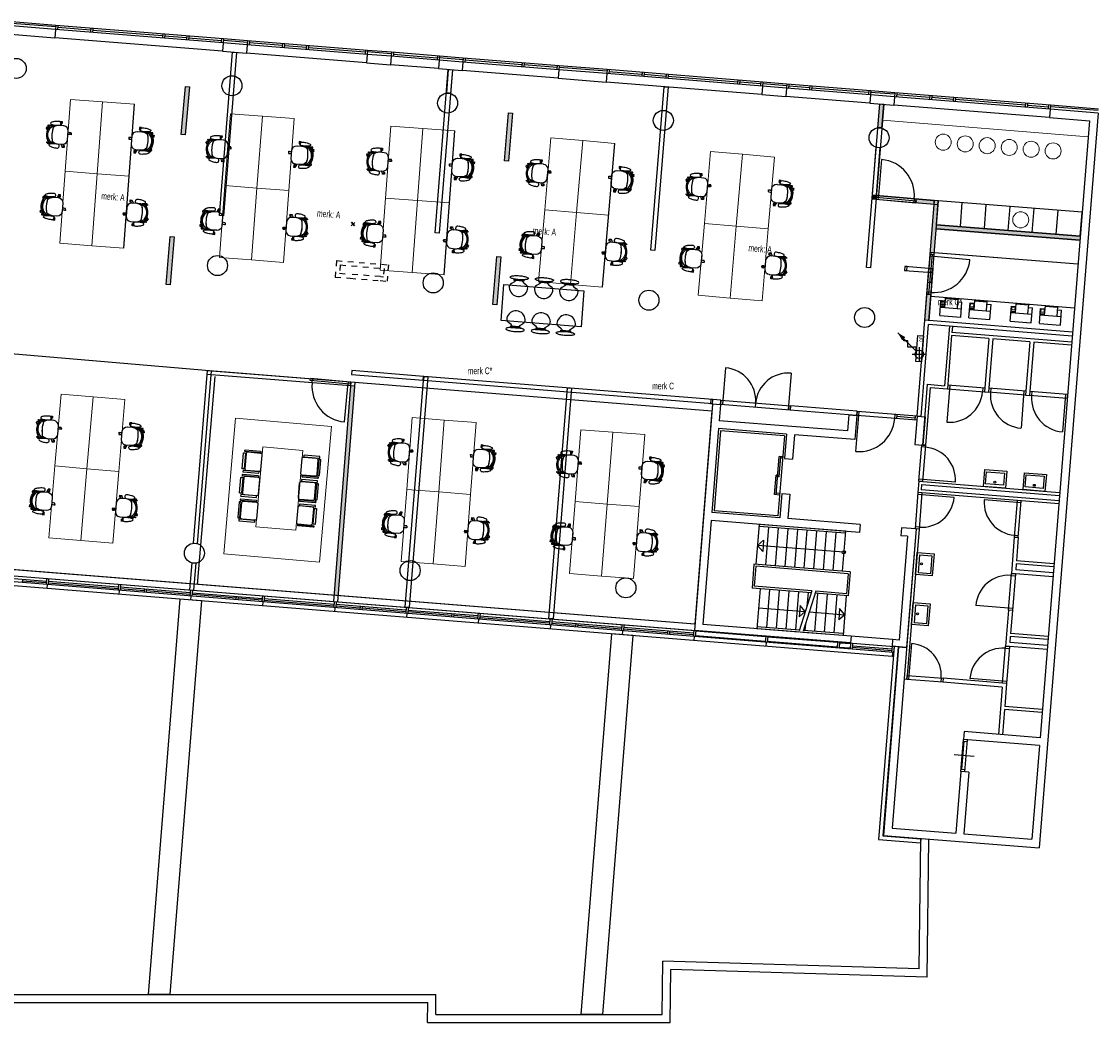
# Model space of a CAD drawing. Header units: millimetres. Extents: x -609 to 65307, y -50748 to 1140.
# Tile 6 of 6: x 38434 to 65307, y -25104 to -132. Entities that reach past the tile are written whole.
import ezdxf
from ezdxf.enums import TextEntityAlignment as Align

# ---------------------------------------------------------------- set-up
doc = ezdxf.new("R2010")
doc.units = ezdxf.units.MM
doc.header["$LTSCALE"] = 200
doc.header["$MEASUREMENT"] = 0
doc.linetypes.add('VECTORWORKS_DASH_01', pattern=[1.411154, 0.705383, -0.705771])
doc.linetypes.add('VECTORWORKS_DASH_02', pattern=[7.845645, 5.230301, -2.615344])
doc.layers.get('0').update_dxf_attribs({"linetype": 'CONTINUOUS'})
for name, color, linetype in [('AHREND', 1, 'CONTINUOUS'), ('furniture', 4, 'CONTINUOUS'), ('IMPORTED_1_STE', 7, 'CONTINUOUS'), ('Kader', 7, 'CONTINUOUS'), ('kolommen', 6, 'CONTINUOUS'), ('NIEUW_1_STE', 7, 'CONTINUOUS'), ('orlando', 4, 'CONTINUOUS'), ('orlandowanden', 4, 'CONTINUOUS')]:
    doc.layers.add(name, color=color, linetype=linetype)
doc.styles.get("Standard").update_dxf_attribs({"font": 'txt', "width": 0.6})

# ---------------------------------------------------------------- blocks, each defined once
blk = doc.blocks.new('A$C6C282074')
at = {"layer": 'orlando', "color": 251, "linetype": 'Continuous', "lineweight": 0, "true_color": 0x636466}
for points in [[(0, 0), (-800, 0), (-800, -1800), (0, -1800)], [(0, 0), (800, 0), (800, -1800), (0, -1800)], [(0, -3600), (-800, -3600), (-800, -1800), (0, -1800)], [(0, -3600), (800, -3600), (800, -1800), (0, -1800)]]:
    blk.add_lwpolyline(points, close=True, dxfattribs=at)
blk = doc.blocks.new('A$C43F57C76')
at = {"layer": 'AHREND', "color": 251, "linetype": 'Continuous', "true_color": 0x636466}
for points in [[(216, 290), (216, 303), (166, 303), (166, 288), (168, 288), (168, 266), (166, 266), (166, 251), (185, 251)], [(181, 274), (193, 198)], [(-76, 30), (-76, 43), (-26, 43)], [(-76, 3), (-76, -9), (-31, -9)], [(0, 27), (-57, 36)], [(-26, 31), (-26, 43)], [(233, 198), (232, 208)], [(264, 204), (264, 196)], [(330, 200), (330, 196)], [(370, 147), (370, 168), (349, 168), (349, 186), (370, 196)], [(521, 128), (492, 113)], [(497, 115), (497, 120), (495, 120), (495, 135), (545, 135), (545, 123)], [(539, 92), (503, 73)], [(545, 97), (545, 83), (521, 83)], [(-63, -4), (0, -14)], [(111, -262), (90, -304)], [(124, -323), (155, -263)], [(264, -261), (264, -270)], [(330, -261), (330, -266)], [(370, -213), (370, -233), (349, -233), (349, -252), (370, -261)], [(439, -267), (437, -267), (437, -282), (487, -282), (487, -268)], [(439, -259), (439, -267)], [(458, -269), (447, -259)], [(97, -288), (72, -288), (72, -303), (74, -303), (74, -325), (72, -325)], [(72, -325), (72, -340), (122, -340), (122, -326)]]:
    blk.add_lwpolyline(points, dxfattribs=at)
for points in [[(217, 290, 0.775278), (181, 274)], [(200, 258, -0.414572), (248, 300, -0.043091), (363, 287, -0.072923), (441, 261), (442, 260, -0.276476), (454, 240, -0.379387), (437, 216, -0.063182), (330, 200, -0.044762), (221, 210, -0.345868), (200, 235, -0.061855), (200, 258)], [(-57, 36, 1.043438), (-63, -4)], [(378, 140, -0.117595), (379, -205, -0.185034), (240, -263), (120, -263), (111, -262, -0.377232), (0, -138), (0, 79, -0.384639), (116, 197), (122, 197), (233, 198), (235, 198, -0.116107), (330, 174, -0.05651), (370, 147, -0.012874), (378, 140)], [(458, 168), (513, 168), (513, 183, 0.237391), (505, 192), (370, 194), (370, 196), (330, 196), (330, 174)], [(452, -243, 0.357822), (451, 177), (450, 177), (385, 177, 0.419316), (373, 160, -0.133147), (373, -229, 0.380729), (382, -243), (452, -243)], [(373, -234), (397, -234, 0.087671), (437, -202, 0.381341), (436, 136, 0.058054), (397, 168), (373, 168)], [(443, 177), (443, 181, -0.393455), (451, 187), (466, 188, -0.293235), (473, 181), (473, 168)], [(459, 167), (459, 167), (477, 167, -0.279662), (477, -233), (459, -233)], [(539, 92, 0.990815), (521, 128)], [(221, -276, -0.017734), (264, -270, -0.027035), (330, -266, -0.063182), (437, -282, -0.379387), (454, -306, -0.276476), (442, -326), (441, -327, -0.072923), (363, -353, -0.041535), (252, -366, -0.001397), (249, -366, -0.414572), (200, -324, -0.061855), (200, -301, -0.345868), (221, -276)], [(330, -240), (330, -261), (370, -261), (370, -260), (505, -258, 0.237391), (513, -249), (513, -233), (459, -234)], [(443, -243), (443, -246, 0.393455), (451, -253), (466, -253, 0.293235), (473, -246), (473, -234)], [(458, -269, 0.592068), (492, -258)], [(90, -304, 0.997124), (124, -323)]]:
    blk.add_lwpolyline(points, format="xyb", dxfattribs=at)
blk = doc.blocks.new('A$C5B9171E2')
at = {"layer": 'orlando', "color": 251, "true_color": 0x636466}
for p, rotation in [((-930, 800), 89.99999999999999), ((930, -800), 270)]:
    blk.add_blockref('A$C43F57C76', p, dxfattribs=dict(at, rotation=rotation))
at = {"layer": 'orlando', "color": 251, "true_color": 0x636466, "xscale": -1}
for p, rotation in [((930, 800), 270), ((-930, -800), 90)]:
    blk.add_blockref('A$C43F57C76', p, dxfattribs=dict(at, rotation=rotation))
blk = doc.blocks.new('A$C4A024AA7')
at = {"layer": 'furniture', "color": 252, "true_color": 0x939598}
for p, q in [((525, 0), (0, 0)), ((0, 0), (0, -375)), ((525, 0), (525, -375)), ((525, -212.5), (0, -212.5)), ((100, -212.5), (100, -450)), ((412.5, -212.5), (412.5, -450)), ((425, -225), (425, -250)), ((512.5, -225), (425, -225)), ((512.5, -237.5), (425, -237.5)), ((512.5, -250), (425, -250)), ((512.5, -225), (512.5, -250)), ((100, -375), (0, -375)), ((412.5, -437.5), (100, -437.5)), ((412.5, -450), (100, -450)), ((525, -375), (412.5, -375)), ((512.5, -287.5), (425, -287.5)), ((425, -287.5), (425, -362.5)), ((512.5, -362.5), (425, -362.5)), ((512.5, -287.5), (512.5, -362.5))]:
    blk.add_line(p, q, dxfattribs=at)
blk = doc.blocks.new('A$C3B375A8E')
at = {"layer": 'IMPORTED_1_STE', "linetype": 'Continuous'}
for p, q in [((49.99, 1000), (49.99, 100)), ((0, 50), (1000, 50)), ((0, 50), (0, 0)), ((0, 0.01), (1000, 0.01)), ((49.99, 100), (49.99, 0)), ((950, 100), (950, 0)), ((1000, 50), (1000, 0))]:
    blk.add_line(p, q, dxfattribs=at)
blk.add_arc((49.99, 100), 900, 0, 90, dxfattribs=at)
blk = doc.blocks.new('A$C35C41DE1')
at = {"color": 8}
for points in [[(-225, -360), (-225, -40, -0.414214), (-185, 0), (185, 0, -0.414214), (225, -40), (225, -360, -0.414214), (185, -400), (-185, -400, -0.414214)], [(-235, -50), (-235, -430, -0.414214), (-245, -440), (-265, -440, -0.414214), (-275, -430), (-275, -50, -0.414214), (-265, -40), (-245, -40, -0.414214)], [(235, -50), (235, -430, 0.414214), (245, -440), (265, -440, 0.414214), (275, -430), (275, -50, 0.414214), (265, -40), (245, -40, 0.414214)], [(-200, -430), (-200, -460, 0.414214), (-190, -470), (190, -470, 0.414214), (200, -460), (200, -430, 0.414214), (190, -420), (-190, -420, 0.414214)]]:
    blk.add_lwpolyline(points, format="xyb", close=True, dxfattribs=at)
blk = doc.blocks.new('A$C34BC077C')
at = {"layer": 'furniture'}
blk.add_hatch(color=256, dxfattribs=at).paths.add_polyline_path([(0, 100), (1200, 100), (1200, 0), (0, 0)])
blk.add_lwpolyline([(0, 100), (1200, 100), (1200, 0), (0, 0)], close=True, dxfattribs=at)
blk = doc.blocks.new('A$C27194F07')
at = {"layer": 'furniture', "rotation": 85.07010143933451}
blk.add_blockref('A$C34BC077C', (100, 0), dxfattribs=at)

msp = doc.modelspace()

# ---------------------------------------------------------------- hatches: boundary and pattern name
at = {"layer": 'orlandowanden', "true_color": 0x939598}
for points in [[(59949, -2197), (59849, -2189), (59802, -2782, -0.101019), (59901, -2790)], [(59666, -4468), (59766, -4476), (59758, -4575), (59658, -4567), (59667, -4468)], [(61211, -4595), (60759, -4558), (60755, -4608), (60755, -4608), (60751, -4657), (61210, -4695)], [(61268, -5202), (61263, -5201), (61311, -4603), (61218, -4596), (61111, -5891), (61211, -5899)], [(61268, -5202), (61260, -5301), (64843, -5589), (64851, -5489)], [(61125, -6938), (61066, -6933), (61066, -6933), (61025, -6930), (60971, -7586), (61071, -7594)], [(46753, -9223), (46653, -9215), (46235, -14449), (46335, -14457)]]:
    msp.add_hatch(color=252, dxfattribs=at).paths.add_polyline_path(points)

# ---------------------------------------------------------------- linework, layer by layer
at = {"layer": 'furniture', "color": 252, "true_color": 0x939598}
msp.add_line((42824, -14175), (43267, -8989), dxfattribs=at)
at = {"layer": 'IMPORTED_1_STE', "color": 252, "linetype": 'Continuous', "true_color": 0x939598}
for p, q in [((39282, -328), (38086, -232)), ((39287, -268), (38091, -172)), ((39290, -228), (38094, -132)), ((39290, -228), (39282, -328)), ((39290, -228), (39287, -268)), ((43477, -564), (39290, -228)), ((39340, -232), (39332, -332)), ((38069, -441), (39265, -537)), ((39282, -328), (39265, -537)), ((43452, -873), (39265, -537)), ((43469, -664), (39282, -328)), ((40158, -348), (39336, -282)), ((40162, -298), (40154, -398)), ((40212, -302), (40204, -402)), ((41953, -492), (40208, -352)), ((41957, -442), (41949, -542)), ((42007, -446), (41999, -546)), ((42551, -540), (42003, -496)), ((42555, -490), (42547, -590)), ((42605, -494), (42597, -594)), ((43423, -610), (42601, -544)), ((43427, -560), (43419, -660)), ((43469, -664), (43452, -873)), ((43477, -564), (43469, -664)), ((44067, -712), (43469, -664)), ((43477, -564), (43474, -604)), ((44072, -652), (43474, -604)), ((44075, -612), (43477, -564)), ((44067, -712), (44050, -921)), ((44075, -612), (44067, -712)), ((47057, -952), (44067, -712)), ((44075, -612), (44072, -652)), ((47065, -852), (44075, -612)), ((44125, -616), (44117, -716)), ((44943, -732), (44121, -666)), ((44947, -682), (44939, -782)), ((44997, -686), (44989, -786)), ((45541, -780), (44993, -736)), ((45545, -730), (45537, -830)), ((45595, -734), (45587, -834)), ((47011, -898), (45591, -784)), ((43452, -873), (44050, -921)), ((47040, -1161), (44050, -921)), ((47015, -848), (47007, -948)), ((47057, -952), (47040, -1161)), ((47065, -852), (47057, -952)), ((47655, -1000), (47057, -952)), ((47065, -852), (47062, -892)), ((47660, -940), (47062, -892)), ((47663, -900), (47065, -852)), ((47655, -1000), (47639, -1209)), ((47663, -900), (47655, -1000)), ((48852, -1096), (47655, -1000)), ((47663, -900), (47660, -940)), ((48860, -996), (47663, -900)), ((47713, -904), (47705, -1004)), ((48806, -1042), (47709, -954)), ((48810, -992), (48802, -1092)), ((48860, -996), (48852, -1096)), ((48860, -996), (48856, -1036)), ((49454, -1084), (48856, -1036)), ((49458, -1044), (48860, -996)), ((49458, -1044), (49450, -1144)), ((49458, -1044), (49454, -1084)), ((51850, -1236), (49458, -1044)), ((49507, -1048), (49499, -1148)), ((47040, -1161), (47639, -1209)), ((48835, -1305), (47639, -1209)), ((48852, -1096), (48835, -1305)), ((48835, -1305), (49433, -1353)), ((49450, -1144), (48852, -1096)), ((49084, -1325), (49036, -1918)), ((49184, -1333), (49136, -1926)), ((49450, -1144), (49433, -1353)), ((51842, -1336), (49450, -1144)), ((50924, -1212), (49503, -1098)), ((50928, -1162), (50920, -1262)), ((50978, -1166), (50970, -1266)), ((51796, -1282), (50974, -1216)), ((51800, -1232), (51792, -1332)), ((51842, -1336), (51825, -1545)), ((51850, -1236), (51842, -1336)), ((53038, -1431), (51842, -1336)), ((51850, -1236), (51847, -1276)), ((53043, -1372), (51847, -1276)), ((53046, -1332), (51850, -1236)), ((53046, -1332), (53038, -1431)), ((53046, -1332), (53043, -1372)), ((56934, -1644), (53046, -1332)), ((53096, -1336), (53088, -1435)), ((51825, -1545), (49433, -1353)), ((51825, -1545), (53021, -1641)), ((53038, -1431), (53021, -1641)), ((56926, -1743), (53038, -1431)), ((53914, -1452), (53092, -1386)), ((53918, -1402), (53910, -1501)), ((53968, -1406), (53960, -1505)), ((54512, -1500), (53964, -1456)), ((54516, -1450), (54508, -1549)), ((54566, -1454), (54558, -1553)), ((56307, -1644), (54562, -1504)), ((56311, -1594), (56303, -1693)), ((56360, -1598), (56352, -1697)), ((56909, -1953), (53021, -1641)), ((56880, -1690), (56356, -1648)), ((56884, -1640), (56876, -1739)), ((56926, -1743), (56909, -1953)), ((56934, -1644), (56926, -1743)), ((57524, -1791), (56926, -1743)), ((56934, -1644), (56930, -1684)), ((57528, -1732), (56930, -1684)), ((57532, -1692), (56934, -1644)), ((57524, -1791), (57507, -2001)), ((57532, -1692), (57524, -1791)), ((59617, -1959), (57524, -1791)), ((57532, -1692), (57528, -1732)), ((59625, -1860), (57532, -1692)), ((57581, -1696), (57573, -1795)), ((58101, -1788), (57577, -1746)), ((58105, -1738), (58097, -1837)), ((58155, -1742), (58147, -1841)), ((59571, -1906), (58151, -1792)), ((59575, -1856), (59567, -1955)), ((59625, -1860), (59617, -1959)), ((59625, -1860), (59622, -1900)), ((60223, -1908), (59625, -1860)), ((56909, -1953), (57507, -2001)), ((59600, -2169), (57507, -2001)), ((59617, -1959), (59600, -2169)), ((60215, -2007), (59617, -1959)), ((60220, -1948), (59622, -1900)), ((60215, -2007), (60198, -2217)), ((60223, -1908), (60215, -2007)), ((64103, -2319), (60215, -2007)), ((60223, -1908), (60220, -1948)), ((64110, -2220), (60223, -1908)), ((60273, -1912), (60265, -2011)), ((61091, -2027), (60269, -1961)), ((61095, -1978), (61087, -2077)), ((61145, -1982), (61137, -2081)), ((61689, -2075), (61141, -2031)), ((61693, -2026), (61685, -2125)), ((61743, -2030), (61735, -2129)), ((63484, -2219), (61739, -2079)), ((59600, -2169), (60198, -2217)), ((64086, -2529), (60198, -2217)), ((63488, -2170), (63480, -2269)), ((63537, -2174), (63529, -2273)), ((64057, -2265), (63533, -2223)), ((65299, -2415), (63828, -20750)), ((64061, -2216), (64053, -2315)), ((64103, -2319), (64086, -2529)), ((64111, -2220), (64103, -2319)), ((65299, -2415), (64103, -2319)), ((64111, -2220), (64107, -2259)), ((65303, -2355), (64107, -2259)), ((65307, -2316), (64110, -2220)), ((65083, -2609), (63848, -17999)), ((64086, -2529), (65083, -2609)), ((64899, -4891), (61211, -4595)), ((64843, -5589), (61255, -5301)), ((64851, -5489), (61263, -5201)), ((64795, -6187), (61107, -5891)), ((64795, -6187), (61211, -5899)), ((64707, -7284), (61120, -6996)), ((60779, -9979), (60971, -7586)), ((60879, -9987), (61063, -7693)), ((64659, -7882), (60971, -7586)), ((64651, -7981), (61063, -7693)), ((61586, -7735), (61467, -9217)), ((61661, -7741), (61649, -7891)), ((61643, -7966), (61536, -9297)), ((62570, -8040), (61643, -7966)), ((64639, -8131), (61649, -7891)), ((62570, -8040), (62463, -9372)), ((62670, -8048), (62563, -9380)), ((63597, -8122), (62670, -8048)), ((63597, -8122), (63490, -9454)), ((63696, -8130), (63590, -9462)), ((64633, -8206), (63696, -8130)), ((56000, -8773), (55927, -9690)), ((57635, -8904), (57562, -9821)), ((60922, -10698), (61044, -9183)), ((60997, -10704), (61113, -9263)), ((61044, -9183), (61467, -9217)), ((61113, -9263), (61536, -9297)), ((61594, -9202), (61520, -10129)), ((61544, -9198), (61536, -9297)), ((61536, -9297), (62463, -9372)), ((61544, -9198), (62471, -9272)), ((62421, -9268), (62413, -9368)), ((62471, -9272), (62463, -9372)), ((62463, -9372), (62563, -9380)), ((62571, -9280), (62563, -9380)), ((63490, -9454), (62563, -9380)), ((63498, -9354), (62571, -9280)), ((62621, -9284), (62613, -9384)), ((63448, -9350), (63374, -10277)), ((63498, -9354), (63490, -9454)), ((63598, -9362), (63590, -9462)), ((64535, -9438), (63598, -9362)), ((63647, -9366), (63639, -9466)), ((55677, -9675), (55686, -9565)), ((55885, -9581), (55686, -9565)), ((55877, -9691), (55885, -9581)), ((55885, -9586), (55877, -9686)), ((57619, -9725), (55885, -9586)), ((56752, -9656), (56744, -9755)), ((63490, -9454), (63590, -9462)), ((64527, -9537), (63590, -9462)), ((64485, -9434), (64410, -10371)), ((64535, -9438), (64527, -9537)), ((55677, -9675), (55224, -15321)), ((55877, -9691), (55677, -9675)), ((55877, -9691), (55677, -9675)), ((55877, -9691), (55845, -10090)), ((57611, -9825), (55877, -9686)), ((57611, -9830), (57620, -9720)), ((57619, -9725), (57611, -9825)), ((59276, -9964), (57611, -9830)), ((59284, -9854), (57620, -9720)), ((59254, -10860), (59334, -9863)), ((59284, -9854), (59276, -9964)), ((59276, -9959), (59284, -9859)), ((60779, -9979), (59284, -9859)), ((60223, -10035), (60231, -9935)), ((60273, -10039), (60281, -9939)), ((59044, -10346), (55845, -10090)), ((59076, -9948), (59044, -10346)), ((59076, -9948), (59276, -9964)), ((59276, -9964), (59228, -10562)), ((60771, -10079), (59276, -9959)), ((60725, -10025), (60277, -9989)), ((60729, -9975), (60721, -10075)), ((60779, -9979), (60723, -10682)), ((60779, -9979), (60771, -10079)), ((60779, -9979), (60979, -9995)), ((60879, -9987), (60779, -9979)), ((60979, -9995), (60922, -10698)), ((55829, -10289), (55661, -12382)), ((55874, -10343), (55714, -12336)), ((57523, -10425), (55829, -10289)), ((57469, -10471), (55874, -10343)), ((57469, -10471), (57309, -12464)), ((57523, -10425), (57474, -11033)), ((57723, -10441), (57674, -11049)), ((59228, -10562), (57723, -10441)), ((60723, -10682), (60922, -10698)), ((60825, -11603), (60897, -10696)), ((60993, -10753), (60893, -10745)), ((60997, -10704), (60897, -10696)), ((60922, -10698), (60997, -10704)), ((60924, -11611), (60997, -10704)), ((57262, -11939), (57338, -10982)), ((57337, -11494), (57378, -10985)), ((57428, -10989), (57338, -10982)), ((57425, -11029), (57428, -10989)), ((57425, -11029), (57375, -11025)), ((57474, -11033), (57674, -11049)), ((57222, -11936), (57261, -11447)), ((57301, -11451), (57261, -11447)), ((57337, -11494), (57297, -11490)), ((61736, -11626), (60829, -11553)), ((62435, -11732), (62469, -11309)), ((62469, -11309), (63017, -11353)), ((62491, -11664), (62515, -11363)), ((62515, -11363), (62964, -11399)), ((62964, -11399), (62939, -11700)), ((63017, -11353), (62983, -11776)), ((63424, -11811), (63458, -11388)), ((63458, -11388), (64006, -11432)), ((63480, -11744), (63504, -11442)), ((63504, -11442), (63952, -11478)), ((63952, -11478), (63928, -11780)), ((64006, -11432), (63972, -11855)), ((60825, -11603), (60802, -11882)), ((60825, -11603), (64338, -11885)), ((60924, -11611), (60825, -11603)), ((60893, -11683), (60883, -11813)), ((64322, -12089), (60883, -11813)), ((60893, -11683), (64332, -11959)), ((62983, -11776), (62435, -11732)), ((62939, -11700), (62491, -11664)), ((63972, -11855), (63424, -11811)), ((63928, -11780), (63480, -11744)), ((57351, -11946), (57222, -11936)), ((57354, -11906), (57265, -11899)), ((57351, -11946), (57354, -11906)), ((57404, -11910), (57355, -12518)), ((57404, -11910), (57603, -11926)), ((57603, -11926), (57555, -12534)), ((60802, -11882), (60729, -12789)), ((61705, -12004), (60798, -11932)), ((64316, -12164), (60802, -11882)), ((60902, -11890), (60802, -11882)), ((60902, -11890), (60829, -12797)), ((63375, -12138), (62458, -12065)), ((63279, -12081), (63206, -12998)), ((63379, -12089), (63279, -12081)), ((63305, -13006), (63379, -12089)), ((57309, -12464), (55714, -12336)), ((55645, -12582), (55437, -15173)), ((59343, -12878), (55645, -12582)), ((57355, -12518), (55661, -12382)), ((59359, -12679), (57555, -12534)), ((56841, -12678), (56761, -13674)), ((58990, -12900), (56837, -12727)), ((58994, -12850), (56841, -12678)), ((57076, -12747), (57000, -13694)), ((57315, -12766), (57239, -13713)), ((57555, -12785), (57479, -13732)), ((57794, -12804), (57718, -13751)), ((58033, -12823), (57957, -13770)), ((58272, -12843), (58196, -13790)), ((58511, -12862), (58435, -13809)), ((58751, -12881), (58675, -13828)), ((58994, -12850), (58914, -13847)), ((59359, -12679), (59343, -12878)), ((60754, -12791), (60155, -20255)), ((60395, -12762), (60379, -12961)), ((60754, -12791), (60395, -12762)), ((60754, -12791), (60517, -15746)), ((60829, -12797), (60528, -16545)), ((60829, -12797), (60729, -12789)), ((60833, -12747), (60733, -12739)), ((60829, -12797), (60754, -12791)), ((27613, -13105), (60208, -15721)), ((56799, -13201), (56952, -13071)), ((56952, -13071), (56929, -13354)), ((60539, -12974), (60331, -15566)), ((60539, -12974), (60379, -12961)), ((63206, -12998), (63133, -13900)), ((63305, -13006), (63206, -12998)), ((63206, -12998), (63305, -13006)), ((63210, -12948), (63309, -12956)), ((63305, -13006), (63259, -13584)), ((60196, -15875), (27601, -13260)), ((60163, -15973), (27847, -13380)), ((56799, -13201), (56929, -13354)), ((58952, -13374), (56799, -13201)), ((60738, -13930), (60782, -13382)), ((60782, -13382), (61205, -13416)), ((61205, -13416), (61161, -13964)), ((56711, -13670), (56663, -14268)), ((59113, -13863), (56711, -13670)), ((60814, -13886), (60850, -13437)), ((60850, -13437), (61151, -13461)), ((61151, -13461), (61115, -13910)), ((63253, -13659), (63241, -13808)), ((64190, -13734), (63253, -13659)), ((64196, -13659), (63259, -13584)), ((39055, -14099), (37311, -13959)), ((55236, -15171), (37354, -13736)), ((56757, -13724), (56717, -14223)), ((59059, -13909), (56757, -13724)), ((59059, -13909), (59019, -14407)), ((59113, -13863), (59065, -14461)), ((61161, -13964), (60738, -13930)), ((61115, -13910), (60814, -13886)), ((63060, -14817), (63133, -13900)), ((63129, -13950), (63229, -13958)), ((64170, -13983), (63133, -13900)), ((63133, -13900), (63233, -13908)), ((63233, -13908), (63159, -14825)), ((64178, -13883), (63241, -13808)), ((38457, -14051), (38451, -14130)), ((39052, -14139), (38454, -14091)), ((39061, -14024), (39049, -14178)), ((39074, -14180), (39066, -14280)), ((39111, -14028), (39099, -14182)), ((40846, -14283), (39102, -14143)), ((40849, -14243), (39105, -14103)), ((40855, -14168), (40843, -14322)), ((40905, -14172), (40893, -14326)), ((58152, -14338), (56717, -14223)), ((40868, -14324), (40860, -14424)), ((41494, -14335), (40896, -14287)), ((42644, -14387), (40899, -14247)), ((41497, -14295), (41491, -14374)), ((41547, -14299), (41541, -14378)), ((42640, -14427), (41544, -14339)), ((42650, -14312), (42637, -14466)), ((42662, -14468), (42654, -14568)), ((42699, -14316), (42687, -14470)), ((43787, -14518), (42690, -14431)), ((44438, -14531), (42693, -14391)), ((43790, -14479), (43784, -14558)), ((43840, -14483), (43833, -14562)), ((44444, -14456), (44431, -14610)), ((44494, -14460), (44481, -14614)), ((58137, -14387), (56663, -14268)), ((56862, -14284), (56782, -15281)), ((57102, -14304), (57026, -15251)), ((57341, -14323), (57265, -15270)), ((57580, -14342), (57504, -15289)), ((57819, -14361), (57743, -15308)), ((58059, -14380), (58031, -14723)), ((58298, -14400), (58222, -15347)), ((59065, -14461), (58237, -14395)), ((59019, -14407), (58252, -14346)), ((58537, -14419), (58461, -15366)), ((58776, -14438), (58700, -15385)), ((59015, -14457), (58935, -15454)), ((42388, -14547), (41596, -24408)), ((42921, -14589), (42133, -24408)), ((42921, -14589), (42388, -14547)), ((44435, -14570), (43837, -14522)), ((44456, -14612), (44448, -14712)), ((46229, -14714), (44484, -14574)), ((46232, -14675), (44488, -14535)), ((46238, -14600), (46226, -14754)), ((46251, -14756), (46243, -14856)), ((46288, -14604), (46276, -14758)), ((46877, -14766), (46279, -14718)), ((48026, -14819), (46282, -14679)), ((46880, -14727), (46874, -14806)), ((46930, -14731), (46923, -14810)), ((48023, -14858), (46927, -14770)), ((48032, -14744), (48020, -14898)), ((48082, -14748), (48070, -14902)), ((56824, -14758), (57991, -14851)), ((57860, -14699), (57838, -14982)), ((57991, -14851), (57860, -14699)), ((58847, -14778), (58825, -15061)), ((58977, -14931), (58847, -14778)), ((60638, -15175), (60682, -14627)), ((60682, -14627), (61105, -14660)), ((60714, -15131), (60750, -14682)), ((60750, -14682), (61051, -14706)), ((61051, -14706), (61015, -15155)), ((61105, -14660), (61061, -15209)), ((63163, -14775), (62246, -14701)), ((48045, -14900), (48037, -15000)), ((49169, -14950), (48073, -14862)), ((49821, -14962), (48076, -14823)), ((49173, -14911), (49166, -14990)), ((49222, -14915), (49216, -14994)), ((49817, -15002), (49219, -14954)), ((49827, -14888), (49814, -15042)), ((49839, -15044), (49831, -15144)), ((49876, -14892), (49864, -15046)), ((51612, -15146), (49867, -15006)), ((51615, -15106), (49870, -14966)), ((51621, -15032), (51608, -15186)), ((51671, -15036), (51658, -15190)), ((57991, -14851), (57838, -14982)), ((58091, -14860), (58977, -14931)), ((58977, -14931), (58825, -15061)), ((63060, -14817), (62987, -15719)), ((63159, -14825), (63060, -14817)), ((63159, -14825), (63060, -14817)), ((63159, -14825), (63113, -15403)), ((51633, -15188), (51625, -15288)), ((52260, -15198), (51661, -15150)), ((53409, -15250), (51665, -15110)), ((52263, -15158), (52256, -15238)), ((52313, -15162), (52306, -15242)), ((53406, -15290), (52309, -15202)), ((53415, -15176), (53403, -15330)), ((53465, -15180), (53452, -15334)), ((54552, -15382), (53456, -15294)), ((55203, -15394), (53459, -15254)), ((59135, -15470), (55437, -15173)), ((57829, -15365), (56782, -15281)), ((57844, -15316), (56786, -15231)), ((57996, -15161), (57983, -15327)), ((61061, -15209), (60638, -15175)), ((61015, -15155), (60714, -15131)), ((53153, -15410), (52391, -24904)), ((53686, -15453), (52928, -24904)), ((53686, -15453), (53153, -15410)), ((53428, -15332), (53420, -15432)), ((54555, -15342), (54549, -15422)), ((54605, -15346), (54599, -15426)), ((55200, -15434), (54602, -15386)), ((55209, -15320), (55197, -15474)), ((55222, -15476), (55214, -15576)), ((59122, -15634), (55224, -15321)), ((55259, -15324), (55247, -15478)), ((56993, -15598), (55248, -15458)), ((57002, -15484), (55258, -15344)), ((57003, -15464), (56991, -15618)), ((57053, -15468), (57041, -15622)), ((58796, -15627), (57052, -15488)), ((58935, -15454), (57929, -15373)), ((58939, -15404), (57945, -15324)), ((59135, -15470), (59122, -15634)), ((60171, -15553), (59135, -15470)), ((60171, -15553), (60158, -15717)), ((60331, -15566), (60171, -15553)), ((63107, -15478), (63095, -15627)), ((64044, -15553), (63107, -15478)), ((64050, -15478), (63113, -15403)), ((57016, -15620), (57008, -15720)), ((58787, -15742), (57043, -15602)), ((58798, -15608), (58785, -15762)), ((58848, -15612), (58835, -15766)), ((59111, -15768), (58837, -15746)), ((58846, -15631), (59120, -15653)), ((59122, -15634), (59109, -15788)), ((59172, -15638), (59159, -15792)), ((60149, -15831), (59162, -15752)), ((60152, -15791), (59166, -15712)), ((60208, -15721), (59822, -20539)), ((60308, -15729), (59929, -20447)), ((60318, -15730), (59940, -20438)), ((60158, -15717), (60146, -15871)), ((60517, -15746), (60158, -15717)), ((60208, -15721), (60196, -15875)), ((60308, -15729), (60208, -15721)), ((60318, -15730), (60517, -15746)), ((60578, -16549), (60650, -15652)), ((62914, -16636), (62987, -15719)), ((62983, -15769), (63083, -15777)), ((64024, -15802), (62987, -15719)), ((62987, -15719), (63087, -15727)), ((63087, -15727), (63013, -16644)), ((64032, -15702), (63095, -15627)), ((60171, -15873), (60163, -15973)), ((60528, -16545), (60454, -16539)), ((60528, -16545), (60536, -16445)), ((61425, -16617), (60528, -16545)), ((60536, -16445), (61433, -16517)), ((61384, -16513), (61376, -16613)), ((61433, -16517), (61425, -16617)), ((61433, -16517), (61425, -16617)), ((62906, -16736), (61425, -16617)), ((63013, -16644), (61433, -16517)), ((63017, -16594), (62100, -16521)), ((63013, -16644), (62914, -16636)), ((63013, -16644), (62967, -17222)), ((62906, -16736), (62811, -17916)), ((62961, -17297), (62911, -17924)), ((63898, -17372), (62961, -17297)), ((63904, -17297), (62967, -17222)), ((61954, -17847), (61938, -18046)), ((63848, -17999), (61954, -17847)), ((61874, -18844), (61938, -18046)), ((61898, -18796), (61954, -18098)), ((62033, -18104), (61934, -18096)), ((63832, -18198), (61938, -18046)), ((62037, -18054), (61938, -18046)), ((61973, -18852), (62037, -18054)), ((63832, -18198), (63644, -20535)), ((62205, -18469), (61706, -18429)), ((61977, -18802), (61878, -18794)), ((61874, -18844), (61750, -20383)), ((61973, -18852), (61874, -18844)), ((62073, -18860), (61874, -18844)), ((62073, -18860), (61950, -20399)), ((60155, -20255), (61750, -20383)), ((61950, -20399), (63644, -20535)), ((59822, -20539), (60870, -20623)), ((59929, -20447), (60871, -20523)), ((59940, -20438), (63828, -20750)), ((60832, -23769), (60872, -20513)), ((60871, -20523), (60870, -20623)), ((61029, -23975), (61071, -20529)), ((54420, -24904), (54436, -23575)), ((60832, -23769), (54436, -23575)), ((54617, -25104), (54633, -23781)), ((61029, -23975), (54633, -23781)), ((29543, -24408), (48775, -24408)), ((42133, -24408), (41596, -24408)), ((48769, -24904), (48775, -24408)), ((29626, -24608), (48573, -24608)), ((48567, -25104), (48573, -24608)), ((48769, -24904), (54420, -24904)), ((52928, -24904), (52391, -24904)), ((48567, -25104), (54617, -25104))]:
    msp.add_line(p, q, dxfattribs=at)
at = {"layer": 'IMPORTED_1_STE', "color": 252, "linetype": 'VECTORWORKS_DASH_02', "true_color": 0x939598}
for p, q in [((58152, -14338), (57829, -15365)), ((58252, -14346), (57929, -15373))]:
    msp.add_line(p, q, dxfattribs=at)
at = {"layer": 'IMPORTED_1_STE', "color": 252, "linetype": 'Continuous', "true_color": 0x939598}
for centre, radius in [((38301, -1302), 250), ((43684, -1734), 250), ((49067, -2166), 250), ((54449, -2598), 250), ((59832, -3030), 250), ((43324, -6220), 250), ((48707, -6652), 250), ((54089, -7084), 250), ((59472, -7516), 250), ((62718, -11624), 24.3), ((63707, -11703), 24.3), ((42748, -13397), 250), ((58952, -13374), 40), ((48131, -13829), 250), ((60890, -13665), 24.3), ((53514, -14261), 250), ((60790, -14910), 24.3)]:
    msp.add_circle(centre, radius, dxfattribs=at)
for centre, radius, start, end in [((49067, -2166), 250, 73.8761, 96.9499), ((59832, -3030), 250, 73.8761, 96.9499), ((55935, -9590), 820, 355.4128, 85.4128), ((57570, -9721), 820, 85.4128, 175.4128), ((61586, -9301), 830, 265.4128, 355.4128), ((63440, -9450), 830, 175.4128, 265.4128), ((64477, -9533), 840, 175.4128, 265.4128), ((59326, -9963), 900, 265.4127, 355.4127), ((60928, -11561), 810, 355.4129, 85.4129), ((60898, -11940), 810, 265.4129, 355.4129), ((63275, -12130), 820, 175.4128, 265.4128), ((63064, -14767), 820, 85.4128, 175.4128), ((60586, -16449), 800, 355.4129, 85.4129), ((62918, -16586), 820, 85.4128, 175.4128)]:
    msp.add_arc(centre, radius, start, end, dxfattribs=at)
at = {"layer": 'kolommen', "color": 252, "true_color": 0x939598}
msp.add_line((59663, -4467), (61211, -4595), dxfattribs=at)
msp.add_circle((48131, -13829), 250, dxfattribs=at)
at = {"layer": 'NIEUW_1_STE', "color": 252, "linetype": 'Continuous', "true_color": 0x939598}
for p, q in [((43374, -4970), (43701, -893)), ((43801, -901), (43474, -4978)), ((43701, -893), (43801, -901)), ((48757, -5402), (49084, -1325)), ((49184, -1333), (48856, -5410)), ((49084, -1325), (49184, -1333)), ((54139, -5834), (54467, -1757)), ((54566, -1765), (54239, -5842)), ((54467, -1757), (54566, -1765)), ((59522, -6266), (59849, -2189)), ((59949, -2197), (59622, -6274)), ((59849, -2189), (59949, -2197)), ((43474, -4978), (43374, -4970)), ((48856, -5410), (48757, -5402)), ((54239, -5842), (54139, -5834)), ((59622, -6274), (59522, -6266)), ((60478, -6242), (60470, -6342)), ((60478, -6242), (60470, -6342)), ((60470, -6342), (61163, -6397)), ((60470, -6342), (60527, -6346)), ((61171, -6298), (60478, -6242)), ((60535, -6247), (60478, -6242)), ((60527, -6346), (60535, -6247)), ((60971, -7586), (61071, -6290)), ((61063, -6389), (61043, -6638)), ((61163, -6397), (61063, -6389)), ((61071, -6290), (61171, -6297)), ((61171, -6297), (61071, -7593)), ((61143, -6646), (61163, -6397)), ((61163, -6397), (61171, -6298)), ((50401, -7590), (50473, -6693)), ((50473, -6693), (52467, -6853)), ((50729, -6591), (50731, -6558)), ((50968, -6610), (50729, -6591)), ((50731, -6558), (50971, -6577)), ((50971, -6577), (50968, -6610)), ((51357, -6641), (51359, -6608)), ((51596, -6660), (51357, -6641)), ((51359, -6608), (51599, -6627)), ((51599, -6627), (51596, -6660)), ((51986, -6658), (51983, -6691)), ((51983, -6691), (52223, -6711)), ((52225, -6678), (51986, -6658)), ((52223, -6711), (52225, -6678)), ((61043, -6638), (61143, -6646)), ((52467, -6853), (52395, -7750)), ((52395, -7750), (50401, -7590)), ((50637, -7729), (50635, -7762)), ((50635, -7762), (50874, -7781)), ((50877, -7748), (50637, -7729)), ((50874, -7781), (50877, -7748)), ((51265, -7779), (51263, -7812)), ((51505, -7799), (51265, -7779)), ((61071, -7593), (60971, -7586)), ((51263, -7812), (51502, -7832)), ((51502, -7832), (51505, -7799)), ((51889, -7863), (51892, -7830)), ((52129, -7882), (51889, -7863)), ((51892, -7830), (52131, -7849)), ((52131, -7849), (52129, -7882)), ((60761, -8359), (60299, -7897)), ((60449, -8014), (60416, -8014)), ((60449, -8098), (60449, -8014)), ((60746, -8610), (60798, -7964)), ((60798, -7964), (60940, -7975)), ((60940, -7975), (60888, -8621)), ((60553, -8098), (60449, -8098)), ((60553, -8257), (60553, -8098)), ((60761, -8257), (60553, -8257)), ((60761, -8359), (60761, -8257)), ((60835, -8258), (60835, -8608)), ((60660, -8433), (61010, -8433)), ((46673, -8841), (46665, -8938)), ((48467, -8985), (46673, -8841)), ((60888, -8621), (60746, -8610)), ((46665, -8938), (48459, -9082)), ((48007, -14742), (48469, -8986)), ((48569, -8994), (48107, -14750)), ((48459, -9082), (48467, -8985)), ((48469, -8986), (48461, -9083)), ((48461, -9083), (55678, -9662)), ((55686, -9565), (48469, -8986)), ((48469, -8986), (48569, -8994)), ((51596, -15030), (52058, -9274)), ((52157, -9282), (51696, -15038)), ((52058, -9274), (52157, -9282)), ((55636, -9561), (55628, -9658)), ((55628, -9658), (55678, -9662)), ((55686, -9565), (55636, -9561)), ((55678, -9662), (55686, -9565)), ((55678, -9662), (55686, -9565)), ((48107, -14750), (48007, -14742)), ((51696, -15038), (51596, -15030))]:
    msp.add_line(p, q, dxfattribs=at)
at = {"layer": 'NIEUW_1_STE', "color": 252, "true_color": 0x939598}
for p, q in [((46658, -5225), (46750, -5148)), ((46750, -5148), (46658, -5225)), ((46742, -5232), (46665, -5140)), ((46665, -5140), (46742, -5232))]:
    msp.add_line(p, q, dxfattribs=at)
at = {"layer": 'NIEUW_1_STE', "color": 252, "linetype": 'VECTORWORKS_DASH_01', "true_color": 0x939598}
for p, q in [((46293, -6097), (46261, -6506)), ((46293, -6097), (47599, -6202)), ((46385, -6205), (46368, -6414)), ((46368, -6414), (46642, -6436)), ((46385, -6205), (47481, -6293)), ((47390, -6496), (46642, -6436)), ((47481, -6293), (47465, -6502)), ((47589, -6201), (47556, -6610)), ((46261, -6506), (46634, -6536)), ((46634, -6536), (47382, -6596)), ((47382, -6596), (47556, -6610)), ((47390, -6496), (47465, -6502))]:
    msp.add_line(p, q, dxfattribs=at)
at = {"layer": 'NIEUW_1_STE', "color": 252, "linetype": 'Continuous', "true_color": 0x939598}
msp.add_circle((60835, -8433), 105, dxfattribs=at)
for centre, radius, start, end in [((50705, -6760), 101, 116.5579, 185.2629), ((50964, -6781), 101, 345.7565, 54.4839), ((50836, -6758), 232, 182.9595, 348.0998), ((51333, -6811), 101, 116.5579, 185.2635), ((51464, -6808), 232, 182.9593, 348.0995), ((51592, -6831), 101, 345.7562, 54.4844), ((52090, -6859), 232, 182.7199, 347.8605), ((51960, -6861), 101, 116.3362, 185.0635), ((52219, -6882), 101, 345.5567, 54.2622), ((50770, -7581), 232, 2.7201, 167.8611), ((51398, -7631), 232, 2.7201, 167.8612), ((52024, -7682), 232, 2.9588, 168.0999), ((50641, -7558), 101, 165.5566, 234.2619), ((50900, -7579), 101, 296.3364, 5.0641), ((51269, -7608), 101, 165.5571, 234.2623), ((51528, -7629), 101, 296.3364, 5.0641), ((51896, -7659), 101, 165.7558, 234.4836), ((52155, -7679), 101, 296.5579, 5.263)]:
    msp.add_arc(centre, radius, start, end, dxfattribs=at)
for points in [[(50653, -6533), (50634, -6524), (50624, -6515), (50625, -6506)], [(50736, -6558), (50701, -6551), (50673, -6543), (50653, -6533)], [(50731, -6558), (50808, -6569), (50784, -6606), (50660, -6670)], [(50850, -6574), (50809, -6571), (50771, -6565), (50736, -6558)], [(50743, -6471), (50779, -6470), (50817, -6470), (50858, -6474)], [(50965, -6576), (50929, -6578), (50891, -6577), (50850, -6574)], [(50971, -6577), (50893, -6576), (50911, -6616), (51024, -6698)], [(51281, -6584), (51262, -6574), (51252, -6565), (51253, -6556)], [(51364, -6609), (51329, -6601), (51301, -6593), (51281, -6584)], [(51359, -6608), (51436, -6619), (51412, -6657), (51288, -6721)], [(51371, -6522), (51407, -6520), (51445, -6521), (51486, -6524)], [(51486, -6524), (51527, -6527), (51565, -6532), (51600, -6540)], [(51599, -6627), (51521, -6626), (51539, -6667), (51652, -6749)], [(51679, -6615), (51658, -6621), (51629, -6625), (51593, -6627)], [(51600, -6540), (51635, -6547), (51663, -6555), (51683, -6565)], [(51711, -6592), (51711, -6601), (51700, -6609), (51679, -6615)], [(51683, -6565), (51702, -6574), (51712, -6583), (51711, -6592)], [(51881, -6606), (51880, -6615), (51889, -6624), (51909, -6633)], [(51913, -6583), (51892, -6589), (51881, -6597), (51881, -6606)], [(51909, -6633), (51929, -6643), (51956, -6651), (51992, -6659)], [(51986, -6658), (52063, -6670), (52039, -6707), (51914, -6770)], [(51992, -6659), (52027, -6666), (52065, -6671), (52106, -6675)], [(52228, -6591), (52193, -6583), (52155, -6578), (52114, -6574)], [(52225, -6678), (52148, -6677), (52165, -6717), (52278, -6800)], [(52310, -6616), (52291, -6606), (52263, -6598), (52228, -6591)], [(52339, -6643), (52340, -6635), (52330, -6625), (52310, -6616)], [(50635, -7762), (50712, -7763), (50695, -7722), (50582, -7640)], [(50874, -7781), (50797, -7770), (50821, -7733), (50946, -7670)], [(50951, -7806), (50931, -7797), (50904, -7788), (50869, -7781)], [(51263, -7812), (51340, -7813), (51323, -7773), (51210, -7690)], [(51502, -7832), (51425, -7820), (51449, -7783), (51574, -7720)], [(51889, -7863), (51967, -7864), (51949, -7823), (51836, -7741)], [(52129, -7882), (52052, -7871), (52076, -7833), (52200, -7769)], [(50550, -7824), (50570, -7833), (50597, -7842), (50632, -7849)], [(50632, -7849), (50667, -7856), (50705, -7862), (50746, -7865)], [(50980, -7834), (50980, -7825), (50971, -7816), (50951, -7806)], [(51149, -7847), (51148, -7855), (51158, -7865), (51178, -7874)], [(51178, -7874), (51198, -7884), (51225, -7892), (51260, -7899)], [(51260, -7899), (51295, -7907), (51333, -7912), (51374, -7916)], [(51575, -7907), (51596, -7901), (51607, -7893), (51608, -7884)], [(51608, -7884), (51608, -7875), (51599, -7866), (51579, -7857)], [(52117, -7968), (52081, -7970), (52043, -7969), (52002, -7966)], [(52203, -7956), (52182, -7963), (52153, -7967), (52117, -7968)], [(52235, -7934), (52235, -7943), (52224, -7950), (52203, -7956)]]:
    msp.add_open_spline(points, degree=3, dxfattribs=at)
for points, knots in [([(50625, -6506), (50625, -6497), (50636, -6489), (50657, -6483), (50678, -6477), (50707, -6473), (50743, -6471)], [10, 10, 10, 10, 11, 11, 11, 12, 12, 12, 12]), ([(50858, -6474), (50899, -6477), (50937, -6482), (50972, -6489), (51007, -6497), (51035, -6505), (51055, -6514)], [1, 1, 1, 1, 2, 2, 2, 3, 3, 3, 3]), ([(51055, -6514), (51074, -6524), (51084, -6533), (51083, -6542), (51083, -6551), (51072, -6558), (51051, -6564), (51030, -6571), (51001, -6574), (50965, -6576)], [3, 3, 3, 3, 4, 4, 4, 5, 5, 5, 6, 6, 6, 6]), ([(51253, -6556), (51253, -6547), (51264, -6540), (51285, -6534), (51306, -6527), (51335, -6523), (51371, -6522)], [10, 10, 10, 10, 11, 11, 11, 12, 12, 12, 12]), ([(51593, -6627), (51557, -6628), (51519, -6628), (51478, -6624), (51437, -6621), (51399, -6616), (51364, -6609)], [6, 6, 6, 6, 7, 7, 7, 8, 8, 8, 8]), ([(52114, -6574), (52073, -6571), (52035, -6570), (51999, -6572), (51963, -6573), (51934, -6577), (51913, -6583)], [1, 1, 1, 1, 2, 2, 2, 3, 3, 3, 3]), ([(52106, -6675), (52147, -6678), (52185, -6679), (52221, -6677), (52257, -6676), (52285, -6672), (52306, -6666), (52327, -6660), (52338, -6652), (52339, -6643)], [7, 7, 7, 7, 8, 8, 8, 9, 9, 9, 10, 10, 10, 10]), ([(50554, -7774), (50533, -7780), (50522, -7787), (50521, -7796), (50520, -7805), (50530, -7814), (50550, -7824)], [9, 9, 9, 9, 10, 10, 10, 11, 11, 11, 11]), ([(50869, -7781), (50833, -7774), (50795, -7768), (50755, -7765), (50714, -7762), (50675, -7761), (50639, -7762), (50603, -7764), (50575, -7768), (50554, -7774)], [6, 6, 6, 6, 7, 7, 7, 8, 8, 8, 9, 9, 9, 9]), ([(50746, -7865), (50787, -7869), (50825, -7869), (50861, -7868), (50897, -7866), (50926, -7862), (50947, -7856), (50968, -7850), (50979, -7843), (50980, -7834)], [1, 1, 1, 1, 2, 2, 2, 3, 3, 3, 4, 4, 4, 4]), ([(51383, -7815), (51342, -7812), (51303, -7811), (51267, -7813), (51231, -7814), (51203, -7818), (51182, -7824), (51161, -7830), (51150, -7838), (51149, -7847)], [7, 7, 7, 7, 8, 8, 8, 9, 9, 9, 10, 10, 10, 10]), ([(51374, -7916), (51415, -7919), (51453, -7920), (51489, -7918), (51525, -7917), (51554, -7913), (51575, -7907)], [1, 1, 1, 1, 2, 2, 2, 3, 3, 3, 3]), ([(51579, -7857), (51559, -7847), (51532, -7839), (51497, -7831), (51461, -7824), (51423, -7819), (51383, -7815)], [5, 5, 5, 5, 6, 6, 6, 7, 7, 7, 7]), ([(51806, -7925), (51786, -7916), (51776, -7907), (51777, -7898), (51778, -7889), (51788, -7881), (51809, -7875), (51831, -7869), (51859, -7865), (51895, -7863)], [3, 3, 3, 3, 4, 4, 4, 5, 5, 5, 6, 6, 6, 6]), ([(52002, -7966), (51961, -7963), (51923, -7958), (51888, -7950), (51853, -7943), (51825, -7935), (51806, -7925)], [1, 1, 1, 1, 2, 2, 2, 3, 3, 3, 3]), ([(51895, -7863), (51931, -7862), (51969, -7862), (52010, -7866), (52051, -7869), (52089, -7874), (52124, -7881)], [6, 6, 6, 6, 7, 7, 7, 8, 8, 8, 8]), ([(52124, -7881), (52159, -7889), (52187, -7897), (52207, -7906), (52227, -7916), (52236, -7925), (52235, -7934)], [8, 8, 8, 8, 9, 9, 9, 10, 10, 10, 10])]:
    msp.add_open_spline(points, degree=3, knots=knots, dxfattribs=at)
at = {"layer": 'NIEUW_1_STE', "color": 252, "true_color": 0x939598}
msp.add_solid([(60299, -7897), (60489, -8007), (60409, -8087)], dxfattribs=at)
at = {"layer": 'orlando', "color": 252, "true_color": 0x939598}
for p, q in [((40983, -5784), (41252, -2194)), ((48979, -6452), (49248, -2862)), ((52929, -6758), (53236, -3171)), ((61263, -5201), (61311, -4603)), ((61263, -5201), (61311, -4603)), ((61861, -5249), (61909, -4651)), ((62459, -5297), (62507, -4699)), ((63057, -5345), (63105, -4747)), ((63655, -5393), (63703, -4795)), ((64253, -5441), (64301, -4843)), ((64851, -5489), (64899, -4891))]:
    msp.add_line(p, q, dxfattribs=at)
at = {"layer": 'orlando', "color": 252, "linetype": 'Continuous', "lineweight": 0, "true_color": 0x939598}
for p, q in [((59917, -2595), (65051, -3007)), ((64714, -7199), (65083, -2609))]:
    msp.add_line(p, q, dxfattribs=at)
at = {"layer": 'orlando', "color": 252, "true_color": 0x939598, "flags": 128}
msp.add_lwpolyline([(21184, -22680), (21184, -12870), (21266, -12106), (21099, -10878), (21356, -9941), (21870, -8914), (22891, -7956), (24169, -7393), (25418, -7304), (26403, -7411), (43124, -8840), (55663, -9846), (55233, -15171), (27475, -12944), (26666, -23032), (21180, -22680)], dxfattribs=at)
at = {"layer": 'orlando', "color": 252, "linetype": 'Continuous', "lineweight": 0, "true_color": 0x939598}
for points in [[(43775, -10028), (46166, -10237), (45869, -13624), (43479, -13415)], [(44455, -10746), (45451, -10833), (45277, -12826), (44281, -12739)]]:
    msp.add_lwpolyline(points, close=True, dxfattribs=at)
for centre in [(61434, -3142), (61982, -3185), (62530, -3229), (63079, -3273), (63627, -3317), (64175, -3361), (63366, -5079)]:
    msp.add_circle(centre, 200, dxfattribs=at)
at = {"layer": 'orlandowanden', "color": 252, "true_color": 0x939598}
for p, q in [((59802, -2782), (59849, -2189)), ((59901, -2790), (59949, -2197)), ((59658, -4567), (59763, -3270)), ((59758, -4575), (59862, -3278)), ((61303, -4703), (59654, -4567)), ((61311, -4603), (59663, -4467)), ((59755, -4566), (59762, -4475)), ((60751, -4658), (60759, -4558)), ((60971, -7590), (61218, -4600)), ((61071, -7598), (61317, -4608)), ((61210, -4695), (61211, -4595)), ((61260, -5301), (64843, -5589)), ((61268, -5202), (64851, -5489)), ((61108, -5933), (61207, -5941)), ((61025, -6930), (61125, -6938)), ((42727, -13148), (43072, -8836)), ((42827, -13160), (43172, -8844)), ((43072, -8836), (46760, -9132)), ((43065, -8928), (46753, -9223)), ((46223, -14598), (46661, -9124)), ((46323, -14606), (46760, -9132)), ((27613, -13105), (55259, -15324)), ((42634, -14311), (42688, -13640)), ((42734, -14319), (42788, -13644))]:
    msp.add_line(p, q, dxfattribs=at)
at = {"layer": 'orlandowanden', "color": 252, "true_color": 0x939598, "flags": 128}
msp.add_lwpolyline([(59666, -4468), (59766, -4476), (59758, -4575), (59658, -4567), (59667, -4468)], close=True, dxfattribs=at)

# ---------------------------------------------------------------- block references
at = {"layer": 'furniture', "color": 252, "true_color": 0x939598}
for p in [(42420, -2958), (50483, -3613), (42043, -6703), (50195, -7202)]:
    msp.add_blockref('A$C27194F07', p, dxfattribs=at)
at = {"layer": 'Kader', "color": 252, "linetype": 'Continuous', "lineweight": 0, "true_color": 0x939598, "rotation": 175.5428164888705}
for p in [(61869, -7509), (62597, -7568), (63630, -7647), (64358, -7705)]:
    msp.add_blockref('A$C4A024AA7', p, dxfattribs=at)
at = {"layer": 'kolommen', "color": 252, "true_color": 0x939598}
for p, rotation in [((59755, -4566), 354.7553253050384), ((61107, -5933), 264.7553253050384)]:
    msp.add_blockref('A$C3B375A8E', p, dxfattribs=dict(at, rotation=rotation))
at = {"layer": 'orlando', "color": 252, "linetype": 'Continuous', "lineweight": 0, "true_color": 0x939598, "xscale": -1}
for name, p, rotation in [('A$C6C282074', (40455, -2134), 355.7177696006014), ('A$C6C282074', (44443, -2491), 355.7177696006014), ('A$C6C282074', (48450, -2802), 355.7177696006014), ('A$C6C282074', (56424, -3444), 355.1073693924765), ('A$C6C282074', (52909, -13966), 175.5907704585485), ('A$C35C41DE1', (45311, -12439), 85.00000000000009)]:
    msp.add_blockref(name, p, dxfattribs=dict(at, rotation=rotation))
at = {"layer": 'orlando', "color": 252, "true_color": 0x939598}
for p, rotation in [((40322, -3929), 265.717769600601), ((40066, -11289), 265.1399845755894), ((48844, -11852), 85.59077045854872)]:
    msp.add_blockref('A$C5B9171E2', p, dxfattribs=dict(at, rotation=rotation))
at = {"layer": 'orlando', "color": 252, "true_color": 0x939598, "xscale": -1}
for p, rotation in [((44309, -4286), 85.71776960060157), ((48316, -4597), 85.71776960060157), ((52283, -4896), 85.10736939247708), ((56271, -5238), 85.10736939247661), ((53049, -12154), 265.5907704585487)]:
    msp.add_blockref('A$C5B9171E2', p, dxfattribs=dict(at, rotation=rotation))
at = {"layer": 'orlando', "color": 252, "linetype": 'Continuous', "lineweight": 0, "true_color": 0x939598}
for name, p, rotation in [('A$C6C282074', (52439, -3103), 355.1073693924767), ('A$C6C282074', (40218, -9495), 355.1399845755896), ('A$C6C282074', (48705, -13664), 175.5907704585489), ('A$C35C41DE1', (45417, -11220), 85.00000000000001), ('A$C35C41DE1', (45358, -11826), 85.00000000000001)]:
    msp.add_blockref(name, p, dxfattribs=dict(at, rotation=rotation))
at = {"layer": 'orlando', "color": 252, "linetype": 'Continuous', "lineweight": 0, "true_color": 0x939598, "extrusion": (0, 0, -1), "zscale": -1}
for p, rotation in [((-44421, -11133), 94.99999999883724), ((-44362, -11739), 94.9999999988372)]:
    msp.add_blockref('A$C35C41DE1', p, dxfattribs=dict(at, rotation=rotation))
at = {"layer": 'orlando', "color": 252, "linetype": 'Continuous', "lineweight": 0, "true_color": 0x939598, "extrusion": (0, 0, -1), "xscale": -1, "zscale": -1, "rotation": 95.00000000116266}
msp.add_blockref('A$C35C41DE1', (-44314, -12352), dxfattribs=at)
at = {"layer": 'orlandowanden', "color": 252, "true_color": 0x939598, "rotation": 174.7122022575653}
msp.add_blockref('A$C3B375A8E', (46639, -9132), dxfattribs=at)

# ---------------------------------------------------------------- texts
at = {"layer": 'NIEUW_1_STE', "color": 252, "true_color": 0x939598, "width": 0.6}
for s, height, rotation, p in [('merk: A', 169.3, 355.41, (40432, -4397)), ('merk: A', 169.3, 355.41, (45815, -4829)), ('merk: A', 169.3, 355.41, (51198, -5261)), ('merk: A', 169.3, 355.41, (56580, -5694)), ("30'", 115.8, 270, (60954, -7993))]:
    msp.add_text(s, height=height, rotation=rotation, dxfattribs=at).set_placement(p, align=Align.TOP_LEFT)
for s, p in [('merk C*', (61289, -7041)), ('merk C*', (49569, -8761)), ('merk C', (54169, -9141))]:
    msp.add_text(s, height=169.3, dxfattribs=at).set_placement(p, align=Align.TOP_LEFT)

doc.saveas('drawing.dxf')
